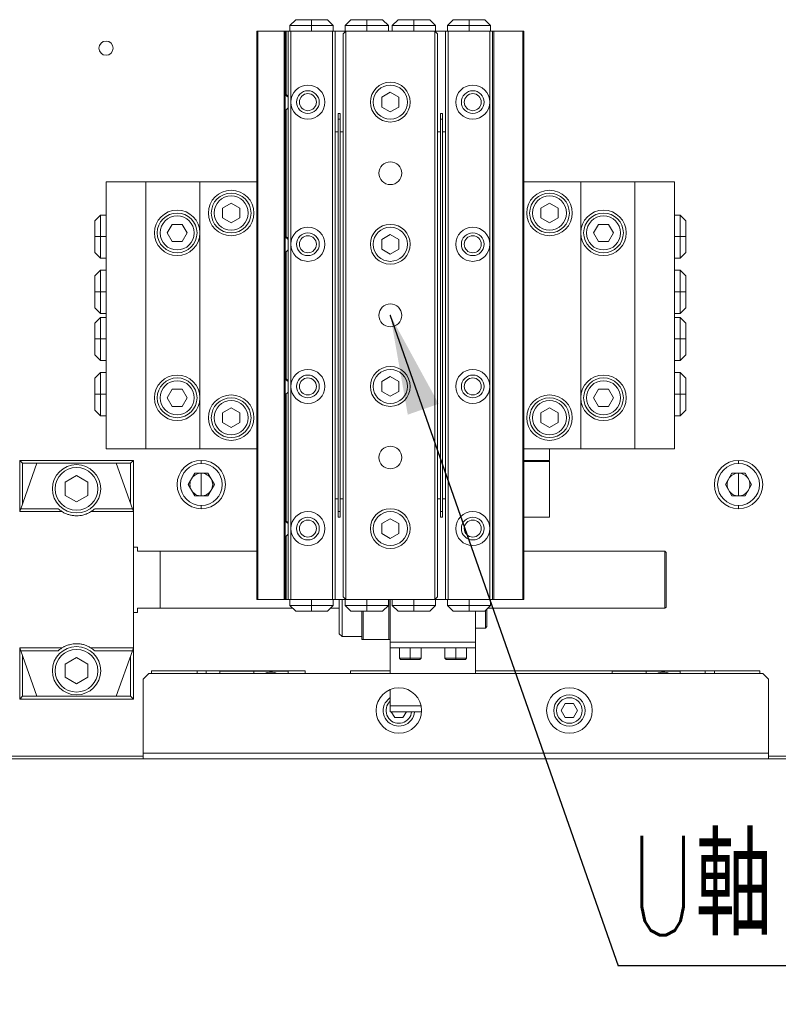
# Model space of a CAD drawing. Header units: millimetres. Extents: x 30 to 394, y 54 to 269.
# Tile 4 of 26: x 112 to 138, y 102 to 136. Entities that reach past the tile are written whole.
import ezdxf

# ---------------------------------------------------------------- set-up
doc = ezdxf.new("R2010")
doc.units = ezdxf.units.MM
doc.header["$PDSIZE"] = -1
doc.layers.add('DIMENSION', color=1, linetype='Continuous')
doc.layers.add('TEXT', color=6, linetype='Continuous')
doc.styles.add('SLDTEXTSTYLE1', font='TXT', dxfattribs={"width": 0.7, "bigfont": 'bigfont'})
doc.styles.get("Standard").update_dxf_attribs({"font": 'txt', "bigfont": 'bigfont'})
doc.dimstyles.new('SLDDIMSTYLE0', dxfattribs={"dimtxt": 3.5, "dimasz": 3.5, "dimexe": 0, "dimexo": 0.0625, "dimgap": 0.875, "dimtad": 3, "dimdec": 3, "dimlfac": 5, "dimrnd": 1e-09, "dimzin": 12, "dimdsep": 46, "dimtxsty": 'SLDTEXTSTYLE1', "dimsah": 1, "dimcen": 0.09, "dimadec": 0, "dimazin": 3, "dimtfac": 1, "dimtdec": 3, "dimtofl": 0, "dimtmove": 0, "dimatfit": 3, "dimfxl": 1, "dimfrac": 2, "dimtolj": 1, "dimtzin": 12, "dimarcsym": 0})
doc.dimstyles.new('SLDDIMSTYLE3', dxfattribs={"dimtxt": 0.18, "dimasz": 3.5, "dimexe": 0, "dimexo": 0.0625, "dimgap": 0, "dimtad": 0, "dimtih": 1, "dimtoh": 1, "dimdec": 0, "dimrnd": 1e-09, "dimzin": 0, "dimdsep": 46, "dimtxsty": 'Standard', "dimsah": 1, "dimcen": 0.09, "dimadec": 0, "dimazin": 0, "dimtfac": 3.5, "dimtdec": 0, "dimtofl": 0, "dimtmove": 0, "dimatfit": 3, "dimfxl": 1, "dimfrac": 2, "dimtolj": 1, "dimtzin": 0, "dimarcsym": 0})

# ---------------------------------------------------------------- blocks, each defined once
blk = doc.blocks.new('_D_12')
at = {"layer": 'Defpoints', "color": 0, "transparency": 16777216}
for p in [(87.945, 111.881), (161.545, 111.881), (161.545, 96.673)]:
    blk.add_point(p, dxfattribs=at)
at = {"layer": 'DIMENSION', "color": 0, "lineweight": -2, "transparency": 16777216}
for p, q in [((87.945, 111.818), (87.945, 96.673)), ((161.545, 111.818), (161.545, 96.673)), ((91.445, 96.673), (158.045, 96.673))]:
    blk.add_line(p, q, dxfattribs=at)
at = {"layer": 'DIMENSION', "color": 0, "transparency": 16777216}
for points in [[(91.445, 97.256), (91.445, 96.089), (87.945, 96.673)], [(158.045, 97.256), (158.045, 96.089), (161.545, 96.673)]]:
    blk.add_solid(points, dxfattribs=at)
at = {"layer": 'DIMENSION', "color": 0, "transparency": 16777216, "insert": (124.745, 101.048), "char_height": 3.5, "attachment_point": 2, "style": 'SLDTEXTSTYLE1'}
blk.add_mtext('\\A1;368', dxfattribs=at)
blk = doc.blocks.new('SW_NOTE_0_23')
at = {"layer": 'TEXT', "color": 0}
blk.add_line((24.934, 0), (0, 0), dxfattribs=at)
at = {"layer": 'TEXT', "color": 0, "insert": (0.418, 4.57), "char_height": 3.5, "attachment_point": 1, "style": 'SLDTEXTSTYLE1'}
blk.add_mtext('U軸（0，-122）', dxfattribs=at)

msp = doc.modelspace()

# ---------------------------------------------------------------- linework, layer by layer
at = {"color": 0, "linetype": 'Continuous', "lineweight": 18}
for p, q in [((121.41502018, 136.28071907), (121.21502018, 136.08071907)), ((121.41502018, 136.28071907), (121.97502018, 136.28071907)), ((121.97502018, 136.28071907), (122.53502018, 136.28071907)), ((121.97502018, 136.28071907), (121.97502018, 136.08071907)), ((122.73502018, 136.08071907), (122.53502018, 136.28071907)), ((123.35502018, 136.28071907), (123.15502018, 136.08071907)), ((123.35502018, 136.28071907), (123.91502018, 136.28071907)), ((123.91502018, 136.28071907), (124.47502018, 136.28071907)), ((123.91502018, 136.28071907), (123.91502018, 136.08071907)), ((124.67502018, 136.08071907), (124.47502018, 136.28071907)), ((125.01502018, 136.28071907), (124.81502018, 136.08071907)), ((125.01502018, 136.28071907), (125.57502018, 136.28071907)), ((125.57502018, 136.28071907), (126.13502018, 136.28071907)), ((125.57502018, 136.28071907), (125.57502018, 136.08071907)), ((126.33502018, 136.08071907), (126.13502018, 136.28071907)), ((126.95502018, 136.28071907), (126.75502018, 136.08071907)), ((126.95502018, 136.28071907), (127.51502018, 136.28071907)), ((127.51502018, 136.28071907), (128.07502018, 136.28071907)), ((127.51502018, 136.28071907), (127.51502018, 136.08071907)), ((128.27502018, 136.08071907), (128.07502018, 136.28071907)), ((120.04502018, 115.88071907), (120.04502018, 135.88071907)), ((120.04502018, 135.88071907), (120.08502018, 135.88071907)), ((120.08502018, 135.88071907), (120.08502018, 115.88071907)), ((120.08502018, 135.88071907), (121.00502018, 135.88071907)), ((121.00502018, 115.88071907), (121.00502018, 135.88071907)), ((121.00502018, 135.88071907), (121.04502018, 135.88071907)), ((121.04502018, 135.88071907), (121.04502018, 115.88071907)), ((121.08502018, 135.88071907), (121.04502018, 135.88071907)), ((121.14502018, 135.88071907), (121.08502018, 135.88071907)), ((121.08502018, 135.88071907), (121.08502018, 133.64071907)), ((121.14502018, 135.88071907), (121.14502018, 115.88071907)), ((121.14502018, 135.88071907), (121.24502018, 135.88071907)), ((121.21502018, 136.08071907), (121.21502018, 135.88071907)), ((121.21502018, 136.08071907), (121.97502018, 136.08071907)), ((121.24502018, 135.88071907), (121.24502018, 133.38071907)), ((121.24502018, 135.88071907), (122.70502018, 135.88071907)), ((121.97502018, 136.08071907), (122.73502018, 136.08071907)), ((121.97502018, 135.88071907), (121.97502018, 136.08071907)), ((122.70502018, 135.88071907), (122.70502018, 115.88071907)), ((122.70502018, 135.88071907), (122.80502018, 135.88071907)), ((122.73502018, 135.88071907), (122.73502018, 136.08071907)), ((123.15502018, 135.88071907), (122.80502018, 135.88071907)), ((122.80502018, 135.88071907), (122.80502018, 115.88071907)), ((123.18502018, 135.88071907), (123.08502018, 135.78071907)), ((123.08502018, 135.78071907), (123.08502018, 115.98071907)), ((123.15502018, 136.08071907), (123.15502018, 135.88071907)), ((123.15502018, 136.08071907), (123.91502018, 136.08071907)), ((123.15502018, 135.88071907), (123.18502018, 135.88071907)), ((123.18502018, 135.88071907), (123.18502018, 115.88071907)), ((123.18502018, 135.88071907), (126.30502018, 135.88071907)), ((123.91502018, 135.88071907), (123.91502018, 136.08071907)), ((123.91502018, 136.08071907), (124.67502018, 136.08071907)), ((124.67502018, 135.88071907), (124.67502018, 136.08071907)), ((124.81502018, 136.08071907), (124.81502018, 135.88071907)), ((124.81502018, 136.08071907), (125.57502018, 136.08071907)), ((125.57502018, 135.88071907), (125.57502018, 136.08071907)), ((125.57502018, 136.08071907), (126.33502018, 136.08071907)), ((126.40502018, 135.78071907), (126.30502018, 135.88071907)), ((126.30502018, 135.88071907), (126.30502018, 115.88071907)), ((126.30502018, 135.88071907), (126.33502018, 135.88071907)), ((126.33502018, 135.88071907), (126.33502018, 136.08071907)), ((126.68502018, 135.88071907), (126.33502018, 135.88071907)), ((126.40502018, 135.78071907), (126.40502018, 115.98071907)), ((126.68502018, 135.88071907), (126.68502018, 115.88071907)), ((126.68502018, 135.88071907), (126.78502018, 135.88071907)), ((126.75502018, 136.08071907), (126.75502018, 135.88071907)), ((126.75502018, 136.08071907), (127.51502018, 136.08071907)), ((126.78502018, 135.88071907), (126.78502018, 115.88071907)), ((126.78502018, 135.88071907), (128.24502018, 135.88071907)), ((127.51502018, 135.88071907), (127.51502018, 136.08071907)), ((127.51502018, 136.08071907), (128.27502018, 136.08071907)), ((128.24502018, 135.88071907), (128.24502018, 133.38071907)), ((128.24502018, 135.88071907), (128.34502018, 135.88071907)), ((128.27502018, 135.88071907), (128.27502018, 136.08071907)), ((128.34502018, 135.88071907), (128.38502018, 135.88071907)), ((128.34502018, 135.88071907), (128.34502018, 115.88071907)), ((128.38502018, 135.88071907), (128.38502018, 115.88071907)), ((128.38502018, 135.88071907), (129.40502018, 135.88071907)), ((129.40502018, 115.88071907), (129.40502018, 135.88071907)), ((129.40502018, 135.88071907), (129.44502018, 135.88071907)), ((129.44502018, 135.88071907), (129.44502018, 115.88071907)), ((124.74502018, 133.72712923), (124.44502018, 133.55392415)), ((125.04502018, 133.55392415), (124.74502018, 133.72712923)), ((121.14502018, 133.58071907), (121.04502018, 133.68071907)), ((121.14502018, 133.55392415), (121.04502018, 133.64052669)), ((121.24502018, 133.38071907), (121.24502018, 128.38071907)), ((124.44502018, 133.20751399), (124.44502018, 133.55392415)), ((125.04502018, 133.20751399), (125.04502018, 133.55392415)), ((128.24502018, 133.38071907), (128.24502018, 128.38071907)), ((121.04502018, 133.08071907), (121.14502018, 133.18071907)), ((121.08502018, 133.12071907), (121.08502018, 128.64071907)), ((124.44502018, 133.20751399), (124.74502018, 133.03430891)), ((124.74502018, 133.03430891), (125.04502018, 133.20751399)), ((122.98502018, 132.98071907), (122.90502018, 132.98071907)), ((122.90502018, 132.98071907), (122.90502018, 132.78071907)), ((122.98502018, 132.78071907), (122.90502018, 132.78071907)), ((122.90502018, 132.78071907), (122.90502018, 118.98071907)), ((122.98502018, 132.98071907), (122.98502018, 132.78071907)), ((122.98502018, 132.78071907), (122.98502018, 118.98071907)), ((126.58502018, 132.98071907), (126.50502018, 132.98071907)), ((126.50502018, 132.98071907), (126.50502018, 132.78071907)), ((126.58502018, 132.78071907), (126.50502018, 132.78071907)), ((126.50502018, 132.78071907), (126.50502018, 118.98071907)), ((126.58502018, 132.98071907), (126.58502018, 132.78071907)), ((126.58502018, 132.78071907), (126.58502018, 118.98071907)), ((122.80502018, 132.33471907), (122.90502018, 132.33471907)), ((122.98502018, 132.33471907), (123.08502018, 132.33471907)), ((126.40502018, 132.33471907), (126.50502018, 132.33471907)), ((126.58502018, 132.33471907), (126.68502018, 132.33471907)), ((114.74502018, 130.58071907), (114.74502018, 121.18071907)), ((116.14502018, 130.58071907), (114.74502018, 130.58071907)), ((116.14502018, 121.18071907), (116.14502018, 130.58071907)), ((118.04502018, 130.58071907), (116.14502018, 130.58071907)), ((118.04502018, 130.58071907), (118.04502018, 121.18071907)), ((120.04502018, 130.58071907), (118.04502018, 130.58071907)), ((131.44502018, 130.58071907), (129.44502018, 130.58071907)), ((131.44502018, 121.18071907), (131.44502018, 130.58071907)), ((133.34502018, 130.58071907), (131.44502018, 130.58071907)), ((133.34502018, 130.58071907), (133.34502018, 121.18071907)), ((134.74502018, 130.58071907), (133.34502018, 130.58071907)), ((134.74502018, 121.18071907), (134.74502018, 130.58071907)), ((119.14502018, 129.82712923), (118.84502018, 129.65392415)), ((118.84502018, 129.65392415), (118.84502018, 129.30751399)), ((119.44502018, 129.65392415), (119.14502018, 129.82712923)), ((119.44502018, 129.30751399), (119.44502018, 129.65392415)), ((130.34502018, 129.82712923), (130.04502018, 129.65392415)), ((130.04502018, 129.65392415), (130.04502018, 129.30751399)), ((130.64502018, 129.65392415), (130.34502018, 129.82712923)), ((130.64502018, 129.30751399), (130.64502018, 129.65392415)), ((114.54502018, 129.41071907), (114.34502018, 129.21071907)), ((114.34502018, 129.21071907), (114.34502018, 128.65071907)), ((114.74502018, 129.41071907), (114.54502018, 129.41071907)), ((114.54502018, 129.41071907), (114.54502018, 128.65071907)), ((118.84502018, 129.30751399), (119.14502018, 129.13430891)), ((119.44502018, 129.30751399), (119.14502018, 129.13430891)), ((130.04502018, 129.30751399), (130.34502018, 129.13430891)), ((130.64502018, 129.30751399), (130.34502018, 129.13430891)), ((134.94502018, 129.41071907), (134.74502018, 129.41071907)), ((135.14502018, 129.21071907), (134.94502018, 129.41071907)), ((134.94502018, 129.41071907), (134.94502018, 128.65071907)), ((135.14502018, 129.21071907), (135.14502018, 128.65071907)), ((117.0718151, 129.08071907), (116.89861002, 128.78071907)), ((117.41822526, 129.08071907), (117.0718151, 129.08071907)), ((117.59143034, 128.78071907), (117.41822526, 129.08071907)), ((132.0718151, 129.08071907), (131.89861002, 128.78071907)), ((132.41822526, 129.08071907), (132.0718151, 129.08071907)), ((132.59143034, 128.78071907), (132.41822526, 129.08071907)), ((114.34502018, 128.65071907), (114.54502018, 128.65071907)), ((114.34502018, 128.65071907), (114.34502018, 128.09071907)), ((114.54502018, 128.65071907), (114.74502018, 128.65071907)), ((114.54502018, 128.65071907), (114.54502018, 127.89071907)), ((117.0718151, 128.48071907), (116.89861002, 128.78071907)), ((117.41822526, 128.48071907), (117.59143034, 128.78071907)), ((121.14502018, 128.58071907), (121.04502018, 128.68071907)), ((121.14502018, 128.55392415), (121.04502018, 128.64052669)), ((124.74502018, 128.72712923), (124.44502018, 128.55392415)), ((124.44502018, 128.20751399), (124.44502018, 128.55392415)), ((125.04502018, 128.55392415), (124.74502018, 128.72712923)), ((125.04502018, 128.20751399), (125.04502018, 128.55392415)), ((132.0718151, 128.48071907), (131.89861002, 128.78071907)), ((132.41822526, 128.48071907), (132.59143034, 128.78071907)), ((134.74502018, 128.65071907), (134.94502018, 128.65071907)), ((135.14502018, 128.65071907), (134.94502018, 128.65071907)), ((134.94502018, 128.65071907), (134.94502018, 127.89071907)), ((135.14502018, 128.65071907), (135.14502018, 128.09071907)), ((117.0718151, 128.48071907), (117.41822526, 128.48071907)), ((121.04502018, 128.08071907), (121.14502018, 128.18071907)), ((121.24502018, 128.38071907), (121.24502018, 123.38071907)), ((124.44502018, 128.20751399), (124.74502018, 128.03430891)), ((124.74502018, 128.03430891), (125.04502018, 128.20751399)), ((128.24502018, 128.38071907), (128.24502018, 123.38071907)), ((132.0718151, 128.48071907), (132.41822526, 128.48071907)), ((114.34502018, 128.09071907), (114.54502018, 127.89071907)), ((114.54502018, 127.89071907), (114.74502018, 127.89071907)), ((121.08502018, 128.12071907), (121.08502018, 123.64071907)), ((134.74502018, 127.89071907), (134.94502018, 127.89071907)), ((134.94502018, 127.89071907), (135.14502018, 128.09071907)), ((114.54502018, 127.47071907), (114.34502018, 127.27071907)), ((114.74502018, 127.47071907), (114.54502018, 127.47071907)), ((114.54502018, 127.47071907), (114.54502018, 126.71071907)), ((134.94502018, 127.47071907), (134.74502018, 127.47071907)), ((135.14502018, 127.27071907), (134.94502018, 127.47071907)), ((134.94502018, 127.47071907), (134.94502018, 126.71071907)), ((114.34502018, 127.27071907), (114.34502018, 126.71071907)), ((135.14502018, 127.27071907), (135.14502018, 126.71071907)), ((114.34502018, 126.71071907), (114.54502018, 126.71071907)), ((114.34502018, 126.71071907), (114.34502018, 126.15071907)), ((114.54502018, 126.71071907), (114.74502018, 126.71071907)), ((114.54502018, 126.71071907), (114.54502018, 125.95071907)), ((134.74502018, 126.71071907), (134.94502018, 126.71071907)), ((135.14502018, 126.71071907), (134.94502018, 126.71071907)), ((134.94502018, 126.71071907), (134.94502018, 125.95071907)), ((135.14502018, 126.71071907), (135.14502018, 126.15071907)), ((114.34502018, 126.15071907), (114.54502018, 125.95071907)), ((134.94502018, 125.95071907), (135.14502018, 126.15071907)), ((114.54502018, 125.81071907), (114.34502018, 125.61071907)), ((114.54502018, 125.95071907), (114.74502018, 125.95071907)), ((114.74502018, 125.81071907), (114.54502018, 125.81071907)), ((114.54502018, 125.81071907), (114.54502018, 125.05071907)), ((134.74502018, 125.95071907), (134.94502018, 125.95071907)), ((134.94502018, 125.81071907), (134.74502018, 125.81071907)), ((135.14502018, 125.61071907), (134.94502018, 125.81071907)), ((134.94502018, 125.81071907), (134.94502018, 125.05071907)), ((114.34502018, 125.61071907), (114.34502018, 125.05071907)), ((135.14502018, 125.61071907), (135.14502018, 125.05071907)), ((114.34502018, 125.05071907), (114.54502018, 125.05071907)), ((114.34502018, 125.05071907), (114.34502018, 124.49071907)), ((114.54502018, 125.05071907), (114.74502018, 125.05071907)), ((114.54502018, 125.05071907), (114.54502018, 124.29071907)), ((134.74502018, 125.05071907), (134.94502018, 125.05071907)), ((135.14502018, 125.05071907), (134.94502018, 125.05071907)), ((134.94502018, 125.05071907), (134.94502018, 124.29071907)), ((135.14502018, 125.05071907), (135.14502018, 124.49071907)), ((114.34502018, 124.49071907), (114.54502018, 124.29071907)), ((134.94502018, 124.29071907), (135.14502018, 124.49071907)), ((114.54502018, 124.29071907), (114.74502018, 124.29071907)), ((134.74502018, 124.29071907), (134.94502018, 124.29071907)), ((114.54502018, 123.87071907), (114.34502018, 123.67071907)), ((114.34502018, 123.67071907), (114.34502018, 123.11071907)), ((114.74502018, 123.87071907), (114.54502018, 123.87071907)), ((114.54502018, 123.87071907), (114.54502018, 123.11071907)), ((121.14502018, 123.58071907), (121.04502018, 123.68071907)), ((124.74502018, 123.72712923), (124.44502018, 123.55392415)), ((125.04502018, 123.55392415), (124.74502018, 123.72712923)), ((134.94502018, 123.87071907), (134.74502018, 123.87071907)), ((135.14502018, 123.67071907), (134.94502018, 123.87071907)), ((134.94502018, 123.87071907), (134.94502018, 123.11071907)), ((135.14502018, 123.67071907), (135.14502018, 123.11071907)), ((121.14502018, 123.55392415), (121.04502018, 123.64052669)), ((121.24502018, 123.38071907), (121.24502018, 118.38071907)), ((124.44502018, 123.20751399), (124.44502018, 123.55392415)), ((125.04502018, 123.20751399), (125.04502018, 123.55392415)), ((128.24502018, 123.38071907), (128.24502018, 118.38071907)), ((114.34502018, 123.11071907), (114.54502018, 123.11071907)), ((114.34502018, 123.11071907), (114.34502018, 122.55071907)), ((114.54502018, 123.11071907), (114.74502018, 123.11071907)), ((114.54502018, 123.11071907), (114.54502018, 122.35071907)), ((117.0718151, 123.28071907), (116.89861002, 122.98071907)), ((117.0718151, 122.68071907), (116.89861002, 122.98071907)), ((117.41822526, 123.28071907), (117.0718151, 123.28071907)), ((117.59143034, 122.98071907), (117.41822526, 123.28071907)), ((117.41822526, 122.68071907), (117.59143034, 122.98071907)), ((121.04502018, 123.08071907), (121.14502018, 123.18071907)), ((121.08502018, 123.12071907), (121.08502018, 118.64071907)), ((124.44502018, 123.20751399), (124.74502018, 123.03430891)), ((124.74502018, 123.03430891), (125.04502018, 123.20751399)), ((131.89861002, 122.98071907), (132.0718151, 123.28071907)), ((131.89861002, 122.98071907), (132.0718151, 122.68071907)), ((132.41822526, 123.28071907), (132.0718151, 123.28071907)), ((132.59143034, 122.98071907), (132.41822526, 123.28071907)), ((132.41822526, 122.68071907), (132.59143034, 122.98071907)), ((134.74502018, 123.11071907), (134.94502018, 123.11071907)), ((135.14502018, 123.11071907), (134.94502018, 123.11071907)), ((134.94502018, 123.11071907), (134.94502018, 122.35071907)), ((135.14502018, 123.11071907), (135.14502018, 122.55071907)), ((117.0718151, 122.68071907), (117.41822526, 122.68071907)), ((119.14502018, 122.62712923), (118.84502018, 122.45392415)), ((119.44502018, 122.45392415), (119.14502018, 122.62712923)), ((130.34502018, 122.62712923), (130.04502018, 122.45392415)), ((130.64502018, 122.45392415), (130.34502018, 122.62712923)), ((132.0718151, 122.68071907), (132.41822526, 122.68071907)), ((114.34502018, 122.55071907), (114.54502018, 122.35071907)), ((114.54502018, 122.35071907), (114.74502018, 122.35071907)), ((118.84502018, 122.45392415), (118.84502018, 122.10751399)), ((119.44502018, 122.10751399), (119.44502018, 122.45392415)), ((130.04502018, 122.10751399), (130.04502018, 122.45392415)), ((130.64502018, 122.10751399), (130.64502018, 122.45392415)), ((134.74502018, 122.35071907), (134.94502018, 122.35071907)), ((134.94502018, 122.35071907), (135.14502018, 122.55071907)), ((118.84502018, 122.10751399), (119.14502018, 121.93430891)), ((119.44502018, 122.10751399), (119.14502018, 121.93430891)), ((130.04502018, 122.10751399), (130.34502018, 121.93430891)), ((130.34502018, 121.93430891), (130.64502018, 122.10751399)), ((114.74502018, 121.18071907), (116.14502018, 121.18071907)), ((118.04502018, 121.18071907), (116.14502018, 121.18071907)), ((118.04502018, 121.18071907), (120.04502018, 121.18071907)), ((129.44502018, 121.18071907), (131.44502018, 121.18071907)), ((130.34502018, 120.78071907), (130.34502018, 121.18071907)), ((133.34502018, 121.18071907), (131.44502018, 121.18071907)), ((133.34502018, 121.18071907), (134.74502018, 121.18071907)), ((111.70502018, 120.78071907), (115.70502018, 120.78071907)), ((111.70502018, 120.78071907), (111.80502018, 120.68071907)), ((111.70502018, 118.98071907), (111.70502018, 120.78071907)), ((111.7403143, 119.08071907), (112.30502018, 120.68071907)), ((111.80502018, 120.68071907), (111.80502018, 119.26405241)), ((112.30502018, 120.68071907), (111.80502018, 120.68071907)), ((112.30502018, 120.68071907), (115.10502018, 120.68071907)), ((115.66972606, 119.08071907), (115.10502018, 120.68071907)), ((115.60502018, 120.68071907), (115.10502018, 120.68071907)), ((115.70502018, 120.78071907), (115.60502018, 120.68071907)), ((115.60502018, 119.26405241), (115.60502018, 120.68071907)), ((115.70502018, 120.78071907), (115.70502018, 118.98071907)), ((118.09502018, 120.66738574), (118.09502018, 120.78071907)), ((129.44502018, 120.78071907), (130.30502018, 120.78071907)), ((130.34502018, 120.74071907), (129.44502018, 120.74071907)), ((130.30502018, 120.78071907), (130.34502018, 120.74071907)), ((130.34502018, 120.78071907), (130.30502018, 120.78071907)), ((130.34502018, 118.78071907), (130.34502018, 120.74071907)), ((136.99502018, 120.66738574), (136.99502018, 120.78071907)), ((113.30502018, 120.01165918), (113.70502018, 120.24259929)), ((113.70502018, 120.24259929), (114.10502018, 120.01165918)), ((117.63313997, 119.93071907), (117.86408007, 120.33071907)), ((117.86408007, 120.33071907), (118.32596029, 120.33071907)), ((118.09502018, 119.93071907), (118.09502018, 120.33071907)), ((118.32596029, 120.33071907), (118.5569004, 119.93071907)), ((136.53313997, 119.93071907), (136.76408007, 120.33071907)), ((136.76408007, 120.33071907), (137.22596029, 120.33071907)), ((136.99502018, 119.93071907), (136.99502018, 120.33071907)), ((137.22596029, 120.33071907), (137.4569004, 119.93071907)), ((113.30502018, 119.54977896), (113.30502018, 120.01165918)), ((114.10502018, 120.01165918), (114.10502018, 119.54977896)), ((117.86408007, 119.53071907), (117.63313997, 119.93071907)), ((118.09502018, 119.93071907), (118.09502018, 119.53071907)), ((118.5569004, 119.93071907), (118.32596029, 119.53071907)), ((136.76408007, 119.53071907), (136.53313997, 119.93071907)), ((136.99502018, 119.93071907), (136.99502018, 119.53071907)), ((137.4569004, 119.93071907), (137.22596029, 119.53071907)), ((113.70502018, 119.31883886), (113.30502018, 119.54977896)), ((114.10502018, 119.54977896), (113.70502018, 119.31883886)), ((118.32596029, 119.53071907), (117.86408007, 119.53071907)), ((137.22596029, 119.53071907), (136.76408007, 119.53071907)), ((118.09502018, 119.19405241), (118.09502018, 119.08071907)), ((122.80502018, 119.42671907), (122.90502018, 119.42671907)), ((122.98502018, 119.42671907), (123.08502018, 119.42671907)), ((126.40502018, 119.42671907), (126.50502018, 119.42671907)), ((126.58502018, 119.42671907), (126.68502018, 119.42671907)), ((136.99502018, 119.19405241), (136.99502018, 119.08071907)), ((111.7403143, 119.08071907), (111.70502018, 118.98071907)), ((111.70502018, 118.98071907), (113.19267264, 118.98071907)), ((111.7403143, 119.08071907), (113.06275855, 119.08071907)), ((114.21736772, 118.98071907), (115.70502018, 118.98071907)), ((114.34728177, 119.08071903), (115.66972606, 119.08071907)), ((115.66972606, 119.08071907), (115.70502018, 118.98071907)), ((115.70502018, 118.98071907), (115.70502018, 114.18071907)), ((122.98502018, 118.98071907), (122.90502018, 118.98071907)), ((122.90502018, 118.98071907), (122.90502018, 118.78071907)), ((122.98502018, 118.98071907), (122.98502018, 118.78071907)), ((126.58502018, 118.98071907), (126.50502018, 118.98071907)), ((126.50502018, 118.98071907), (126.50502018, 118.78071907)), ((126.58502018, 118.98071907), (126.58502018, 118.78071907)), ((121.14502018, 118.58071907), (121.04502018, 118.68071907)), ((121.14502018, 118.55392415), (121.04502018, 118.64052669)), ((122.98502018, 118.78071907), (122.90502018, 118.78071907)), ((124.74502018, 118.72712923), (124.44502018, 118.55392415)), ((124.44502018, 118.20751399), (124.44502018, 118.55392415)), ((125.04502018, 118.55392415), (124.74502018, 118.72712923)), ((125.04502018, 118.20751399), (125.04502018, 118.55392415)), ((126.58502018, 118.78071907), (126.50502018, 118.78071907)), ((129.44502018, 118.78071907), (130.34502018, 118.78071907)), ((121.04502018, 118.08071907), (121.14502018, 118.18071907)), ((121.08502018, 118.12071907), (121.08502018, 115.88071907)), ((121.24502018, 118.38071907), (121.24502018, 115.88071907)), ((124.44502018, 118.20751399), (124.74502018, 118.03430891)), ((124.74502018, 118.03430891), (125.04502018, 118.20751399)), ((128.24502018, 118.38071907), (128.24502018, 115.88071907)), ((115.70502018, 117.73071907), (115.84502018, 117.73071907)), ((115.84502018, 117.58071907), (115.84502018, 117.73071907)), ((116.64502018, 117.58071907), (115.84502018, 117.58071907)), ((116.64502018, 115.58071907), (116.64502018, 117.58071907)), ((116.64502018, 117.58071907), (120.04502018, 117.58071907)), ((129.44502018, 117.58071907), (134.40502018, 117.58071907)), ((134.40502018, 115.58071907), (134.40502018, 117.58071907)), ((134.44502018, 117.54071907), (134.40502018, 117.58071907)), ((134.44502018, 117.54071907), (134.44502018, 115.62071907)), ((120.08502018, 115.88071907), (120.04502018, 115.88071907)), ((121.00502018, 115.88071907), (120.08502018, 115.88071907)), ((121.04502018, 115.88071907), (121.00502018, 115.88071907)), ((121.04502018, 115.88071907), (121.08502018, 115.88071907)), ((121.08502018, 115.88071907), (121.14502018, 115.88071907)), ((121.14502018, 115.88071907), (121.24502018, 115.88071907)), ((121.21502018, 115.88071907), (121.21502018, 115.68071907)), ((121.21502018, 115.68071907), (121.41502018, 115.48071907)), ((121.21502018, 115.68071907), (121.97502018, 115.68071907)), ((121.24502018, 115.88071907), (122.70502018, 115.88071907)), ((121.97502018, 115.68071907), (121.97502018, 115.88071907)), ((121.97502018, 115.68071907), (122.73502018, 115.68071907)), ((121.97502018, 115.48071907), (121.97502018, 115.68071907)), ((122.53502018, 115.48071907), (122.73502018, 115.68071907)), ((122.70502018, 115.88071907), (122.80502018, 115.88071907)), ((122.73502018, 115.68071907), (122.73502018, 115.88071907)), ((122.80502018, 115.88071907), (123.15502018, 115.88071907)), ((122.94502018, 115.88071907), (122.94502018, 114.68071907)), ((123.04502018, 115.88071907), (123.04502018, 114.58071907)), ((123.08502018, 115.98071907), (123.18502018, 115.88071907)), ((123.15502018, 115.88071907), (123.15502018, 115.68071907)), ((123.15502018, 115.88071907), (123.18502018, 115.88071907)), ((123.15502018, 115.68071907), (123.35502018, 115.48071907)), ((123.15502018, 115.68071907), (123.91502018, 115.68071907)), ((123.18502018, 115.88071907), (126.30502018, 115.88071907)), ((123.91502018, 115.68071907), (123.91502018, 115.88071907)), ((123.91502018, 115.68071907), (124.67502018, 115.68071907)), ((123.91502018, 115.48071907), (123.91502018, 115.68071907)), ((124.47502018, 115.48071907), (124.67502018, 115.68071907)), ((124.67502018, 115.68071907), (124.67502018, 115.88071907)), ((124.69502018, 114.48071907), (124.69502018, 115.88071907)), ((124.74502018, 114.38071907), (124.74502018, 115.88071907)), ((124.81502018, 115.88071907), (124.81502018, 115.68071907)), ((124.81502018, 115.68071907), (125.01502018, 115.48071907)), ((124.81502018, 115.68071907), (125.57502018, 115.68071907)), ((125.57502018, 115.68071907), (125.57502018, 115.88071907)), ((125.57502018, 115.68071907), (126.33502018, 115.68071907)), ((125.57502018, 115.48071907), (125.57502018, 115.68071907)), ((126.13502018, 115.48071907), (126.33502018, 115.68071907)), ((126.30502018, 115.88071907), (126.40502018, 115.98071907)), ((126.30502018, 115.88071907), (126.33502018, 115.88071907)), ((126.33502018, 115.68071907), (126.33502018, 115.88071907)), ((126.33502018, 115.88071907), (126.68502018, 115.88071907)), ((126.68502018, 115.88071907), (126.78502018, 115.88071907)), ((126.75502018, 115.88071907), (126.75502018, 115.68071907)), ((126.75502018, 115.68071907), (126.95502018, 115.48071907)), ((126.75502018, 115.68071907), (127.51502018, 115.68071907)), ((126.78502018, 115.88071907), (128.24502018, 115.88071907)), ((127.51502018, 115.68071907), (127.51502018, 115.88071907)), ((127.51502018, 115.68071907), (128.27502018, 115.68071907)), ((127.51502018, 115.48071907), (127.51502018, 115.68071907)), ((128.07502018, 115.48071907), (128.27502018, 115.68071907)), ((128.24502018, 115.88071907), (128.34502018, 115.88071907)), ((128.27502018, 115.68071907), (128.27502018, 115.88071907)), ((128.38502018, 115.88071907), (128.34502018, 115.88071907)), ((129.40502018, 115.88071907), (128.38502018, 115.88071907)), ((129.44502018, 115.88071907), (129.40502018, 115.88071907)), ((115.70502018, 115.43071907), (115.84502018, 115.43071907)), ((116.64502018, 115.58071907), (115.84502018, 115.58071907)), ((115.84502018, 115.43071907), (115.84502018, 115.58071907)), ((116.64502018, 115.58071907), (121.31502018, 115.58071907)), ((121.41502018, 115.48071907), (121.97502018, 115.48071907)), ((121.97502018, 115.48071907), (122.53502018, 115.48071907)), ((122.63502018, 115.58071907), (122.94502018, 115.58071907)), ((123.35502018, 115.48071907), (123.91502018, 115.48071907)), ((123.74502018, 114.48071907), (123.74502018, 115.48071907)), ((123.79502018, 114.48071907), (123.79502018, 115.48071907)), ((123.91502018, 115.48071907), (124.47502018, 115.48071907)), ((125.01502018, 115.48071907), (125.57502018, 115.48071907)), ((125.57502018, 115.48071907), (126.13502018, 115.48071907)), ((126.95502018, 115.48071907), (127.51502018, 115.48071907)), ((127.51502018, 115.48071907), (128.07502018, 115.48071907)), ((127.74502018, 114.38071907), (127.74502018, 115.48071907)), ((128.09502018, 114.88071907), (128.09502018, 115.50071907)), ((128.14502018, 114.93071907), (128.14502018, 115.55071907)), ((128.17502018, 115.58071907), (134.40502018, 115.58071907)), ((134.40502018, 115.58071907), (134.44502018, 115.62071907)), ((122.94502018, 114.68071907), (123.04502018, 114.58071907)), ((127.74502018, 114.88071907), (128.09502018, 114.88071907)), ((128.09502018, 114.88071907), (128.14502018, 114.93071907)), ((123.04502018, 114.58071907), (123.74502018, 114.58071907)), ((123.74502018, 114.48071907), (123.79502018, 114.48071907)), ((124.69502018, 114.48071907), (123.79502018, 114.48071907)), ((124.69502018, 114.48071907), (124.74502018, 114.48071907)), ((124.74502018, 114.38071907), (124.74502018, 114.18071907)), ((124.74502018, 114.38071907), (127.74502018, 114.38071907)), ((127.74502018, 114.38071907), (127.74502018, 114.18071907)), ((113.19267264, 114.18071907), (111.70502018, 114.18071907)), ((111.7403143, 114.08071907), (111.70502018, 114.18071907)), ((111.70502018, 112.38071907), (111.70502018, 114.18071907)), ((111.7403143, 114.08071907), (113.0627586, 114.08071912)), ((112.30502018, 112.48071907), (111.7403143, 114.08071907)), ((115.70502018, 114.18071907), (114.21736772, 114.18071907)), ((115.66972606, 114.08071907), (114.34728181, 114.08071907)), ((115.66972606, 114.08071907), (115.10502018, 112.48071907)), ((115.70502018, 114.18071907), (115.66972606, 114.08071907)), ((115.70502018, 114.18071907), (115.70502018, 112.38071907)), ((124.74502018, 114.18071907), (127.74502018, 114.18071907)), ((124.74502018, 113.28071907), (124.74502018, 114.18071907)), ((125.06502018, 114.18071907), (125.06502018, 113.82071907)), ((125.44502018, 113.82071907), (125.44502018, 114.18071907)), ((125.82502018, 113.82071907), (125.82502018, 114.18071907)), ((126.66502018, 114.18071907), (126.66502018, 113.82071907)), ((127.04502018, 113.82071907), (127.04502018, 114.18071907)), ((127.42502018, 113.82071907), (127.42502018, 114.18071907)), ((127.74502018, 113.28071907), (127.74502018, 114.18071907)), ((111.80502018, 113.89738574), (111.80502018, 112.48071907)), ((113.30502018, 113.61165918), (113.70502018, 113.84259929)), ((113.30502018, 113.14977896), (113.30502018, 113.61165918)), ((113.70502018, 113.84259929), (114.10502018, 113.61165918)), ((114.10502018, 113.61165918), (114.10502018, 113.14977896)), ((115.60502018, 112.48071907), (115.60502018, 113.89738574)), ((125.06502018, 113.82071907), (125.10502018, 113.78071907)), ((125.06502018, 113.82071907), (125.44502018, 113.82071907)), ((125.10502018, 113.78071907), (125.44502018, 113.78071907)), ((125.44502018, 113.82071907), (125.82502018, 113.82071907)), ((125.44502018, 113.78071907), (125.44502018, 113.82071907)), ((125.44502018, 113.78071907), (125.78502018, 113.78071907)), ((125.78502018, 113.78071907), (125.82502018, 113.82071907)), ((126.66502018, 113.82071907), (126.70502018, 113.78071907)), ((126.66502018, 113.82071907), (127.04502018, 113.82071907)), ((126.70502018, 113.78071907), (127.04502018, 113.78071907)), ((127.04502018, 113.82071907), (127.42502018, 113.82071907)), ((127.04502018, 113.78071907), (127.04502018, 113.82071907)), ((127.04502018, 113.78071907), (127.38502018, 113.78071907)), ((127.38502018, 113.78071907), (127.42502018, 113.82071907)), ((116.24502018, 113.28071907), (116.04502018, 113.08071907)), ((137.84502018, 113.28071907), (116.24502018, 113.28071907)), ((116.34502018, 113.28071907), (116.34502018, 113.38071907)), ((116.34502018, 113.38071907), (117.94502018, 113.38071907)), ((117.94502018, 113.28071907), (117.94502018, 113.38071907)), ((117.94502018, 113.38071907), (118.26502018, 113.38071907)), ((118.26502018, 113.38071907), (121.74502018, 113.38071907)), ((118.26502018, 113.28071907), (118.26502018, 113.38071907)), ((118.74502018, 113.37071907), (118.74502018, 113.28071907)), ((119.94502018, 113.37071907), (118.74502018, 113.37071907)), ((119.94502018, 113.37071907), (119.94502018, 113.28071907)), ((119.94502018, 113.37071907), (121.14502018, 113.37071907)), ((121.14502018, 113.37071907), (121.14502018, 113.28071907)), ((121.74502018, 113.38071907), (121.74502018, 113.28071907)), ((123.34502018, 113.28071907), (123.34502018, 113.38071907)), ((123.34502018, 113.38071907), (124.74502018, 113.38071907)), ((127.74502018, 113.38071907), (135.82502018, 113.38071907)), ((132.54502018, 113.37071907), (132.54502018, 113.28071907)), ((133.74502018, 113.37071907), (132.54502018, 113.37071907)), ((133.74502018, 113.37071907), (133.74502018, 113.28071907)), ((133.74502018, 113.37071907), (134.94502018, 113.37071907)), ((134.94502018, 113.37071907), (134.94502018, 113.28071907)), ((135.82502018, 113.38071907), (136.14502018, 113.38071907)), ((135.82502018, 113.28071907), (135.82502018, 113.38071907)), ((136.14502018, 113.28071907), (136.14502018, 113.38071907)), ((136.14502018, 113.38071907), (137.74502018, 113.38071907)), ((137.74502018, 113.28071907), (137.74502018, 113.38071907)), ((138.04502018, 113.08071907), (137.84502018, 113.28071907)), ((113.70502018, 112.91883886), (113.30502018, 113.14977896)), ((114.10502018, 113.14977896), (113.70502018, 112.91883886)), ((116.04502018, 110.48071907), (116.04502018, 113.08071907)), ((138.04502018, 110.48071907), (138.04502018, 113.08071907)), ((124.74502018, 112.14071907), (124.74502018, 112.72233892)), ((111.80502018, 112.48071907), (111.70502018, 112.38071907)), ((115.70502018, 112.38071907), (111.70502018, 112.38071907)), ((111.80502018, 112.48071907), (112.30502018, 112.48071907)), ((115.10502018, 112.48071907), (112.30502018, 112.48071907)), ((115.10502018, 112.48071907), (115.60502018, 112.48071907)), ((115.60502018, 112.48071907), (115.70502018, 112.38071907)), ((124.65530875, 112.20571907), (124.74502018, 112.31612927)), ((130.75634505, 111.98071907), (130.90068261, 112.23071907)), ((130.90068261, 112.23071907), (131.18935775, 112.23071907)), ((131.18935775, 112.23071907), (131.33369532, 111.98071907)), ((124.74502018, 111.94071907), (124.74502018, 112.14071907)), ((124.74502018, 112.14071907), (125.8288569, 112.14071907)), ((125.84401956, 111.94071907), (124.74502018, 111.94071907)), ((124.90068261, 111.73071907), (124.77943906, 111.94071907)), ((125.31060131, 111.94071907), (125.18935775, 111.73071907)), ((130.90068261, 111.73071907), (130.75634505, 111.98071907)), ((131.33369532, 111.98071907), (131.18935775, 111.73071907)), ((125.18935775, 111.73071907), (124.90068261, 111.73071907)), ((131.18935775, 111.73071907), (130.90068261, 111.73071907)), ((116.04502018, 110.28071907), (88.74502018, 110.28071907)), ((88.78644154, 110.38071907), (116.04502018, 110.38071907)), ((138.04502018, 110.48071907), (116.04502018, 110.48071907)), ((116.04502018, 110.28071907), (116.04502018, 110.48071907)), ((138.04502018, 110.28071907), (116.04502018, 110.28071907)), ((138.04502018, 110.28071907), (138.04502018, 110.48071907)), ((138.04502018, 110.38071907), (160.70359883, 110.38071907)), ((160.74502018, 110.28071907), (138.04502018, 110.28071907))]:
    msp.add_line(p, q, dxfattribs=at)
at = {"color": 0, "linetype": 'Continuous', "lineweight": 18, "flags": 128}
msp.add_lwpolyline([(124.56870621, 112.25571907), (124.70021209, 112.40921339), (124.74502018, 112.44169629)], dxfattribs=at)
at = {"color": 0, "linetype": 'Continuous', "lineweight": 18}
for centre, radius in [((114.74502018, 135.28071907), 0.25), ((124.74502018, 133.38071907), 0.7), ((121.84502018, 133.38071907), 0.4), ((124.74502018, 133.38071907), 0.6), ((127.64502018, 133.38071907), 0.4), ((121.84502018, 133.38071907), 0.3), ((127.64502018, 133.38071907), 0.3), ((119.14502018, 129.48071907), 0.8), ((130.34502018, 129.48071907), 0.8), ((119.14502018, 129.48071907), 0.7), ((119.14502018, 129.48071907), 0.6), ((130.34502018, 129.48071907), 0.7), ((130.34502018, 129.48071907), 0.6), ((117.24502018, 128.78071907), 0.8), ((132.24502018, 128.78071907), 0.8), ((117.24502018, 128.78071907), 0.7), ((117.24502018, 128.78071907), 0.6), ((132.24502018, 128.78071907), 0.7), ((132.24502018, 128.78071907), 0.6), ((124.74502018, 128.38071907), 0.7), ((124.74502018, 128.38071907), 0.6), ((121.84502018, 128.38071907), 0.4), ((121.84502018, 128.38071907), 0.3), ((127.64502018, 128.38071907), 0.4), ((127.64502018, 128.38071907), 0.3), ((124.74502018, 123.38071907), 0.7), ((117.24502018, 122.98071907), 0.8), ((117.24502018, 122.98071907), 0.7), ((121.84502018, 123.38071907), 0.4), ((121.84502018, 123.38071907), 0.3), ((124.74502018, 123.38071907), 0.6), ((127.64502018, 123.38071907), 0.4), ((127.64502018, 123.38071907), 0.3), ((132.24502018, 122.98071907), 0.8), ((132.24502018, 122.98071907), 0.7), ((117.24502018, 122.98071907), 0.6), ((132.24502018, 122.98071907), 0.6), ((119.14502018, 122.28071907), 0.8), ((119.14502018, 122.28071907), 0.7), ((130.34502018, 122.28071907), 0.8), ((130.34502018, 122.28071907), 0.7), ((119.14502018, 122.28071907), 0.6), ((130.34502018, 122.28071907), 0.6), ((113.70502018, 119.78071907), 0.85), ((113.70502018, 119.78071907), 0.75), ((124.74502018, 118.38071907), 0.7), ((124.74502018, 118.38071907), 0.6), ((121.84502018, 118.38071907), 0.4), ((121.84502018, 118.38071907), 0.3), ((127.64502018, 118.38071907), 0.4), ((127.64502018, 118.38071907), 0.3), ((113.70502018, 113.38071907), 0.85), ((113.70502018, 113.38071907), 0.75), ((125.04502018, 111.98071907), 0.8), ((131.04502018, 111.98071907), 0.8), ((131.04502018, 111.98071907), 0.55), ((131.04502018, 111.98071907), 0.45)]:
    msp.add_circle(centre, radius, dxfattribs=at)
for centre, radius, start, end in [((121.84502018, 133.38071907), 0.6, 90, 180), ((121.84502018, 133.38071907), 0.6, 270, 90), ((127.64502018, 133.38071907), 0.6, 90, 270), ((127.64502018, 133.38071907), 0.6, 360, 90), ((121.84502018, 133.38071907), 0.6, 180, 270), ((127.64502018, 133.38071907), 0.6, 270, 360), ((124.74502018, 130.88071907), 0.4, 90, 270), ((124.74502018, 130.88071907), 0.4, 270, 90), ((121.84502018, 128.38071907), 0.6, 90, 180), ((121.84502018, 128.38071907), 0.6, 270, 90), ((127.64502018, 128.38071907), 0.6, 90, 270), ((127.64502018, 128.38071907), 0.6, 360, 90), ((121.84502018, 128.38071907), 0.6, 180, 270), ((127.64502018, 128.38071907), 0.6, 270, 360), ((124.74502018, 125.88071907), 0.4, 90, 270), ((124.74502018, 125.88071907), 0.4, 270, 90), ((121.84502018, 123.38071907), 0.6, 90, 180), ((121.84502018, 123.38071907), 0.6, 270, 90), ((127.64502018, 123.38071907), 0.6, 90, 270), ((127.64502018, 123.38071907), 0.6, 0, 90), ((121.84502018, 123.38071907), 0.6, 180, 270), ((127.64502018, 123.38071907), 0.6, 270, 0), ((124.74502018, 120.88071907), 0.4, 90, 270), ((124.74502018, 120.88071907), 0.4, 270, 90), ((118.09502018, 119.93071907), 0.85, 90, 270), ((118.09502018, 119.93071907), 0.73666667, 90, 270), ((118.09502018, 119.93071907), 0.85, 270, 90), ((118.09502018, 119.93071907), 0.73666667, 270, 90), ((136.99502018, 119.93071907), 0.85, 90, 270), ((136.99502018, 119.93071907), 0.73666667, 90, 270), ((136.99502018, 119.93071907), 0.85, 270, 90), ((136.99502018, 119.93071907), 0.73666667, 270, 90), ((118.09502018, 119.93071907), 0.4, 90, 149.999999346), ((118.09502018, 119.93071907), 0.4, 30.000000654, 90), ((136.99502018, 119.93071907), 0.4, 90, 149.999999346), ((136.99502018, 119.93071907), 0.4, 30.000000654, 90), ((118.09502018, 119.93071907), 0.4, 149.999999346, 210.000000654), ((118.09502018, 119.93071907), 0.4, 329.999999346, 30.000000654), ((136.99502018, 119.93071907), 0.4, 149.999999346, 210.000000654), ((136.99502018, 119.93071907), 0.4, 329.999999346, 30.000000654), ((118.09502018, 119.93071907), 0.4, 210.000000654, 270), ((118.09502018, 119.93071907), 0.4, 270, 329.999999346), ((136.99502018, 119.93071907), 0.4, 210.000000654, 270), ((136.99502018, 119.93071907), 0.4, 270, 329.999999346), ((121.84502018, 118.38071907), 0.6, 90, 180), ((121.84502018, 118.38071907), 0.6, 270, 90), ((127.64502018, 118.38071907), 0.6, 90, 270), ((127.64502018, 118.38071907), 0.6, 0, 90), ((121.84502018, 118.38071907), 0.6, 180, 270), ((127.64502018, 118.38071907), 0.6, 270, 0), ((120.54502018, 112.83071907), 0.5, 64.158067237, 115.841932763), ((134.34502018, 112.83071907), 0.5, 64.158067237, 115.841932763), ((125.04502018, 111.98071907), 0.55, 150, 355.829352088), ((125.04502018, 111.98071907), 0.45, 150, 354.900311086)]:
    msp.add_arc(centre, radius, start, end, dxfattribs=at)
for points, knots in [([(113.06275855, 119.08071907), (113.08178648, 119.06405586), (113.11504318, 119.03493219), (113.15551596, 119.00552276), (113.17861313, 118.98982462), (113.19050956, 118.98209918), (113.19198865, 118.98115548), (113.19267264, 118.98071907)], [0, 0, 0, 0, 0.3634459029, 0.6352247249, 0.7854545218, 0.9007845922, 1, 1, 1, 1]), ([(113.19267264, 118.98071907), (113.20149576, 118.97458385), (113.21609655, 118.96443107), (113.32443267, 118.90715517), (113.44520795, 118.86412227), (113.57351645, 118.83688358), (113.70325272, 118.82779971), (113.82513876, 118.83618947), (113.94430798, 118.85866368), (114.06984974, 118.89991186), (114.19105072, 118.96214843), (114.20735002, 118.97365006), (114.21736772, 118.98071907)], [0, 0, 0, 0, 0.1789891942, 0.2961973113, 0.3781054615, 0.4399651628, 0.5022752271, 0.5552172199, 0.607732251, 0.6880375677, 0.8082650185, 1, 1, 1, 1]), ([(114.21736772, 118.98071907), (114.21797151, 118.98110449), (114.21932549, 118.98196876), (114.23169242, 118.98998719), (114.25789773, 119.00782604), (114.29920747, 119.03834247), (114.33107115, 119.06642969), (114.34728177, 119.08071903)], [0, 0, 0, 0, 0.0932352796, 0.2090748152, 0.3887984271, 0.6890518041, 1, 1, 1, 1]), ([(114.21736772, 114.18071907), (114.2085446, 114.1868543), (114.19394381, 114.19700707), (114.08560769, 114.25428297), (113.96483242, 114.29731588), (113.83652391, 114.32455457), (113.70678765, 114.33363844), (113.5849016, 114.32524868), (113.46573238, 114.30277447), (113.34019063, 114.26152629), (113.21898965, 114.19928971), (113.20269034, 114.18778808), (113.19267264, 114.18071907)], [0, 0, 0, 0, 0.1789891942, 0.2961973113, 0.3781054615, 0.4399651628, 0.5022752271, 0.5552172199, 0.607732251, 0.6880375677, 0.8082650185, 1, 1, 1, 1]), ([(113.19267264, 114.18071907), (113.19206885, 114.18033366), (113.19071488, 114.17946938), (113.17834795, 114.17145096), (113.15214264, 114.15361211), (113.1108329, 114.12309568), (113.07896922, 114.09500846), (113.0627586, 114.08071912)], [0, 0, 0, 0, 0.093235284, 0.2090748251, 0.3887984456, 0.6890518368, 1, 1, 1, 1]), ([(114.34728181, 114.08071907), (114.32825388, 114.09738228), (114.29499717, 114.12650596), (114.2545244, 114.15591539), (114.23142723, 114.17161353), (114.2195308, 114.17933896), (114.21805172, 114.18028266), (114.21736772, 114.18071907)], [0, 0, 0, 0, 0.3634460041, 0.6352247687, 0.7854545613, 0.9007846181, 1, 1, 1, 1])]:
    msp.add_open_spline(points, degree=3, knots=knots, dxfattribs=at)
at = {"color": 0, "linetype": 'Continuous', "lineweight": 0}
msp.add_point((124.74502018, 125.88071907), dxfattribs=at)

# ---------------------------------------------------------------- block references
at = {"layer": 'TEXT', "color": 0}
msp.add_blockref('SW_NOTE_0_23', (132.75635104, 103.00577387), dxfattribs=at)

# ---------------------------------------------------------------- dimensions: what is measured, and where the dimension line sits
at = {"layer": 'DIMENSION', "color": 0}
dim = msp.add_linear_dim(base=(161.54502018, 96.67261995), p1=(87.94502018, 111.88071907), p2=(161.54502018, 111.88071907), dimstyle='SLDDIMSTYLE0', dxfattribs=at)
dim.commit()
dim.dimension.update_dxf_attribs({"geometry": '_D_12', "text_midpoint": (124.74502018, 96.67261995), "dimtype": 160})

# ---------------------------------------------------------------- leaders
at = {"layer": 'TEXT', "color": 0}
msp.add_leader([(124.74502018, 125.88071907), (132.75635104, 103.00577387)], dimstyle='SLDDIMSTYLE3', dxfattribs=at)

doc.saveas('drawing.dxf')
